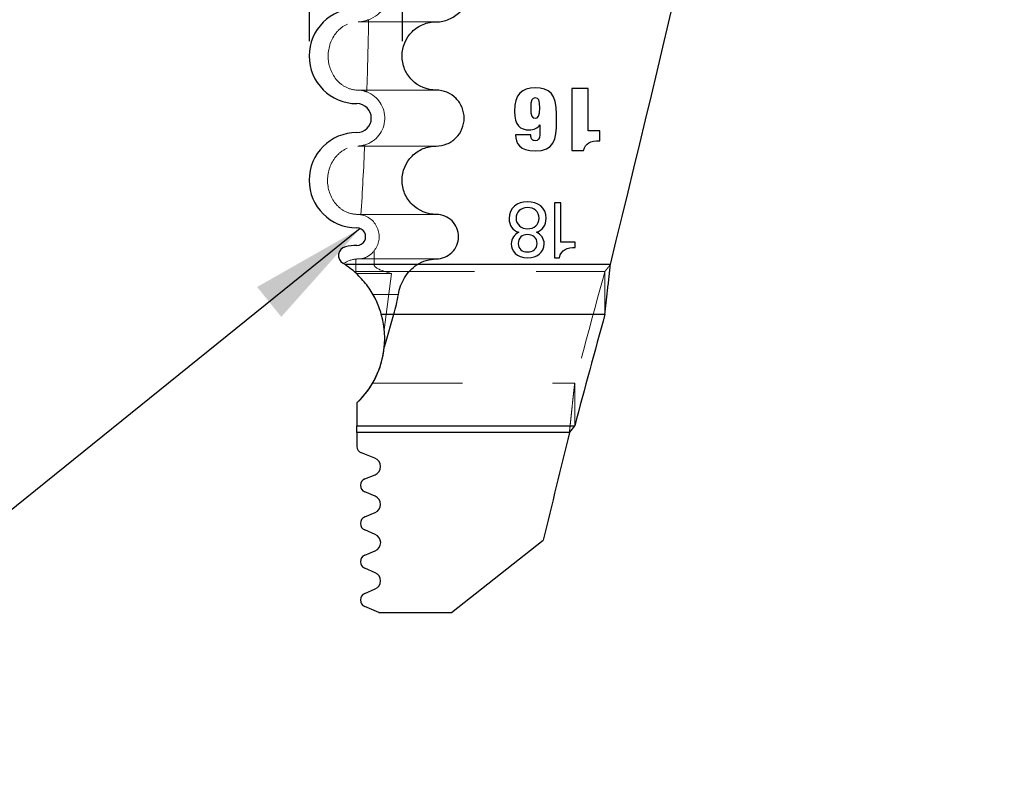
# Model space of a CAD drawing. Header units: inches. Extents: x 0.1 to 87.3, y 0.1 to 33.9.
# Tile 80 of 140: x 39.8 to 40.9, y 6.2 to 7.1. Entities that reach past the tile are written whole.
import ezdxf

# ---------------------------------------------------------------- set-up
doc = ezdxf.new("R2010")
doc.units = ezdxf.units.IN
doc.header["$MEASUREMENT"] = 0
doc.linetypes.add('HIDDEN', pattern=[0.075, 0.05, -0.025])
doc.layers.add('NOTES', color=5, linetype='Continuous')
doc.styles.add('SLDTEXTSTYLE0', font='TXT', dxfattribs={"width": 0.75})
doc.dimstyles.new('SLDDIMSTYLE3', dxfattribs={"dimtxt": 0.18, "dimasz": 0.13, "dimexe": 0, "dimexo": 0.0625, "dimgap": 0, "dimtad": 0, "dimtih": 1, "dimtoh": 1, "dimdec": 0, "dimrnd": 1e-09, "dimzin": 0, "dimdsep": 46, "dimtxsty": 'Standard', "dimsah": 1, "dimcen": 0.09, "dimadec": 0, "dimazin": 0, "dimtfac": 0.13, "dimtdec": 0, "dimtofl": 0, "dimtmove": 0, "dimatfit": 3, "dimfxl": 0, "dimfrac": 2, "dimtolj": 1, "dimtzin": 0, "dimarcsym": 0})
doc.dimstyles.new('SLDDIMSTYLE5', dxfattribs={"dimtxt": 0.125, "dimasz": 0.13, "dimexe": 0, "dimexo": 0.0625, "dimgap": 0.03125, "dimtad": 0, "dimtih": 1, "dimtoh": 1, "dimdec": 4, "dimrnd": 1e-09, "dimzin": 4, "dimdsep": 46, "dimtxsty": 'SLDTEXTSTYLE0', "dimsah": 1, "dimcen": 0.09, "dimadec": 0, "dimazin": 1, "dimtfac": 1, "dimtdec": 4, "dimtmove": 0, "dimatfit": 0, "dimfxl": 0, "dimfrac": 2, "dimtolj": 1, "dimtzin": 12, "dimarcsym": 0})
doc.dimstyles.new('SLDDIMSTYLE6', dxfattribs={"dimtxt": 0.125, "dimasz": 0.13, "dimexe": 0, "dimexo": 0.0625, "dimgap": 0.03125, "dimtad": 0, "dimtih": 1, "dimtoh": 1, "dimdec": 4, "dimrnd": 1e-09, "dimzin": 12, "dimdsep": 46, "dimtxsty": 'SLDTEXTSTYLE0', "dimsah": 1, "dimcen": 0.09, "dimadec": 0, "dimazin": 3, "dimtfac": 1, "dimtdec": 4, "dimtmove": 0, "dimatfit": 0, "dimfxl": 0, "dimfrac": 2, "dimtolj": 1, "dimtzin": 12, "dimarcsym": 0})

# ---------------------------------------------------------------- blocks, each defined once
blk = doc.blocks.new('_D_10')
at = {"layer": 'NOTES'}
for p, q in [((40.1861, 7.5195), (40.1861, 7.6013)), ((40.2011, 7.5195), (40.2011, 7.6013)), ((40.1861, 7.4763), (39.1429, 7.4763)), ((40.2011, 7.4763), (40.4511, 7.4763))]:
    blk.add_line(p, q, dxfattribs=at)
for points in [[(40.1861, 7.4763), (40.0561, 7.4963), (40.0561, 7.4563)], [(40.2011, 7.4763), (40.3311, 7.4563), (40.3311, 7.4963)]]:
    blk.add_solid(points, dxfattribs=at)
at = {"layer": 'NOTES', "char_height": 0.125, "attachment_point": 1, "style": 'SLDTEXTSTYLE0'}
for s, insert in [('.0150', (38.0513, 7.9351)), ('MINUS ~.012"', (37.7449, 7.7366)), ('OF BREAK CONDITION', (37.3752, 7.5382)), ('GRIND STOCK', (37.6809, 7.3397)), ('(.003" MIN)', (37.8301, 7.1413))]:
    blk.add_mtext(s, dxfattribs=dict(at, insert=insert))
blk = doc.blocks.new('_D_11')
at = {"layer": 'NOTES'}
for p, q in [((40.092, 7.1989), (39.842, 7.1989)), ((40.1952, 7.1989), (40.8818, 7.1989)), ((40.092, 7.1573), (40.092, 7.0739)), ((40.1952, 7.1573), (40.1952, 7.0739))]:
    blk.add_line(p, q, dxfattribs=at)
for points in [[(40.092, 7.1989), (39.962, 7.2189), (39.962, 7.1789)], [(40.1952, 7.1989), (40.3252, 7.1789), (40.3252, 7.2189)]]:
    blk.add_solid(points, dxfattribs=at)
at = {"layer": 'NOTES', "char_height": 0.125, "attachment_point": 1, "style": 'SLDTEXTSTYLE0'}
for s, insert in [('.1032', (41.2679, 7.4592)), ('Grind Stock on', (40.8818, 7.2608)), ('Shear Side', (41.0547, 7.0623))]:
    blk.add_mtext(s, dxfattribs=dict(at, insert=insert))

msp = doc.modelspace()

# ---------------------------------------------------------------- linework, layer by layer
at = {"color": 7, "linetype": 'HIDDEN', "lineweight": 18}
for p, q in [((40.146563, 7.095306), (40.233195, 7.095306)), ((40.146334, 7.019322), (40.233195, 7.019322)), ((40.146036, 6.957117), (40.233195, 6.957117)), ((40.145537, 6.881133), (40.233195, 6.881133)), ((40.143884, 6.815542), (40.143884, 6.831404)), ((40.146535, 6.831526), (40.233195, 6.831526)), ((40.164141, 6.825192), (40.164141, 6.840581)), ((40.426838, 6.825192), (40.131814, 6.825192)), ((40.426838, 6.825192), (40.164141, 6.825192)), ((40.183669, 6.815293), (40.143884, 6.815293)), ((40.144503, 6.817754), (40.420792, 6.817754)), ((40.183669, 6.815293), (40.17552, 6.752536)), ((40.175707, 6.817754), (40.420792, 6.817754)), ((40.183669, 6.815293), (40.175707, 6.817754)), ((40.420792, 6.817754), (40.420792, 6.770152)), ((40.420792, 6.817754), (40.420792, 6.770152)), ((40.163001, 6.791921), (40.191129, 6.791921)), ((40.175813, 6.737422), (40.176911, 6.737422)), ((40.162511, 6.693385), (40.387147, 6.693385)), ((40.162511, 6.693385), (40.387147, 6.693385)), ((40.387147, 6.693385), (40.387147, 6.645783)), ((40.387147, 6.693385), (40.387147, 6.645783)), ((40.381302, 6.638345), (40.14498, 6.638345)), ((40.381302, 6.638345), (40.14498, 6.638345))]:
    msp.add_line(p, q, dxfattribs=at)
at = {"color": 7, "linetype": 'Continuous', "lineweight": 25}
for p, q in [((40.384032, 7.02112), (40.384032, 6.952245)), ((40.402125, 7.02112), (40.384032, 7.02112)), ((40.384032, 7.02112), (40.384032, 6.952245)), ((40.402125, 7.02112), (40.384032, 7.02112)), ((40.402125, 6.97423), (40.402125, 7.02112)), ((40.402125, 6.97423), (40.402125, 7.02112)), ((40.348168, 6.980557), (40.348365, 6.980557)), ((40.348168, 6.980557), (40.348365, 6.980557)), ((40.415153, 6.97423), (40.402125, 6.97423)), ((40.415153, 6.97423), (40.402125, 6.97423)), ((40.415153, 6.962952), (40.415153, 6.97423)), ((40.415153, 6.962952), (40.415153, 6.97423)), ((40.33845, 6.969474), (40.321523, 6.969474)), ((40.33845, 6.969474), (40.321523, 6.969474)), ((40.384032, 6.952245), (40.397059, 6.952245)), ((40.384032, 6.952245), (40.397059, 6.952245)), ((40.364546, 6.894114), (40.364546, 6.83278)), ((40.371897, 6.894114), (40.364546, 6.894114)), ((40.364546, 6.894114), (40.364546, 6.83278)), ((40.371897, 6.894114), (40.364546, 6.894114)), ((40.371897, 6.850167), (40.371897, 6.894114)), ((40.371897, 6.850167), (40.371897, 6.894114)), ((40.387814, 6.850167), (40.371897, 6.850167)), ((40.387814, 6.850167), (40.371897, 6.850167)), ((40.387814, 6.844291), (40.387814, 6.850167)), ((40.387814, 6.844291), (40.387814, 6.850167)), ((40.364546, 6.83278), (40.370168, 6.83278)), ((40.364546, 6.83278), (40.370168, 6.83278)), ((40.426838, 6.825192), (40.131814, 6.825192)), ((40.426838, 6.825192), (40.211945, 6.825192)), ((40.172178, 6.770152), (40.420792, 6.770152)), ((40.176911, 6.737422), (40.186264, 6.770152)), ((40.186264, 6.770152), (40.420792, 6.770152)), ((40.14498, 6.671377), (40.14498, 6.645783)), ((40.14498, 6.671377), (40.14498, 6.645783)), ((40.14498, 6.645783), (40.387147, 6.645783)), ((40.14498, 6.638345), (40.14498, 6.645783)), ((40.14498, 6.645783), (40.387147, 6.645783)), ((40.14498, 6.638345), (40.14498, 6.645783)), ((40.381302, 6.638345), (40.14498, 6.638345)), ((40.14498, 6.638345), (40.14498, 6.623052)), ((40.381302, 6.638345), (40.14498, 6.638345)), ((40.14498, 6.638345), (40.14498, 6.623052)), ((40.165135, 6.609784), (40.149981, 6.615721)), ((40.165135, 6.609784), (40.149981, 6.615721)), ((40.153891, 6.587007), (40.165166, 6.591468)), ((40.153891, 6.587007), (40.165166, 6.591468)), ((40.165236, 6.567617), (40.15375, 6.572421)), ((40.165236, 6.567617), (40.15375, 6.572421)), ((40.153714, 6.544566), (40.165283, 6.549476)), ((40.153714, 6.544566), (40.165283, 6.549476)), ((40.165488, 6.525072), (40.153714, 6.530069)), ((40.165488, 6.525072), (40.153714, 6.530069)), ((40.250367, 6.438197), (40.352278, 6.518606)), ((40.250367, 6.438197), (40.352278, 6.518606)), ((40.153761, 6.501974), (40.165488, 6.506952)), ((40.153761, 6.501974), (40.165488, 6.506952)), ((40.165441, 6.48252), (40.153761, 6.487478)), ((40.165441, 6.48252), (40.153761, 6.487478)), ((40.153714, 6.459422), (40.165441, 6.4644)), ((40.153714, 6.459422), (40.165441, 6.4644)), ((40.169565, 6.438197), (40.153714, 6.444926)), ((40.169565, 6.438197), (40.153714, 6.444926)), ((40.169565, 6.438197), (40.250367, 6.438197)), ((40.169565, 6.438197), (40.250367, 6.438197))]:
    msp.add_line(p, q, dxfattribs=at)
for centre, radius, start, end in [((13.666179, 13.41068), 27.559055, 346.1748857, 349.8530553), ((13.666179, 13.41068), 27.559055, 346.1748857, 349.8530553), ((40.14498, 7.057314), 0.052992, 90, 270), ((40.14498, 6.988219), 0.016102, 270, 90), ((40.14498, 6.919125), 0.052992, 90, 270), ((40.14498, 6.856329), 0.009803, 269.738566, 90), ((40.134639, 6.835255), 0.01, 103.715978, 238.228954), ((40.145216, 6.791921), 0.054606, 90.29479, 103.715978), ((40.077551, 6.743076), 0.098425, 56.542885, 58.228954), ((40.077551, 6.743076), 0.098425, 313.241821, 15.967636), ((57.526916, 2.07575), 17.73857, 164.6542109, 165.0703679), ((57.526916, 2.07575), 17.73857, 164.6542109, 165.0703679), ((40.077551, 6.743076), 0.098425, 313.241821, 354.337198), ((60.184103, 1.774857), 20.391283, 166.2014904, 166.5476773), ((60.184103, 1.774857), 20.391283, 166.2014904, 166.5476773), ((40.152854, 6.623052), 0.007874, 180, 248.604405), ((40.152854, 6.623052), 0.007874, 180, 248.604405), ((40.161544, 6.60062), 0.009843, 291.587669, 68.606436), ((40.161544, 6.60062), 0.009843, 291.587669, 68.606436), ((40.156788, 6.579685), 0.007874, 111.585927, 247.303312), ((40.156788, 6.579685), 0.007874, 111.585927, 247.303312), ((40.161438, 6.558537), 0.009843, 293, 67.301611), ((40.161438, 6.558537), 0.009843, 293, 67.301611), ((40.156791, 6.537318), 0.007874, 113, 247), ((40.156791, 6.537318), 0.007874, 113, 247), ((40.161642, 6.516012), 0.009843, 293.000646, 67), ((40.161642, 6.516012), 0.009843, 293.000646, 67), ((40.156838, 6.494726), 0.007874, 112.998628, 247), ((40.156838, 6.494726), 0.007874, 112.998628, 247), ((40.161595, 6.47346), 0.009843, 293, 67), ((40.161595, 6.47346), 0.009843, 293, 67), ((40.156791, 6.452174), 0.007874, 113, 247), ((40.156791, 6.452174), 0.007874, 113, 247)]:
    msp.add_arc(centre, radius, start, end, dxfattribs=at)
at = {"color": 7, "linetype": 'HIDDEN', "lineweight": 18}
for centre, radius, start, end in [((40.14498, 7.132314), 0.037008, 290.70943, 68.268641), ((40.14498, 6.988219), 0.031102, 286.380189, 69.094836), ((40.14498, 6.856329), 0.024803, 320.583336, 79.373329), ((57.526916, 2.123352), 17.73857, 164.6542109, 165.0703679), ((57.526916, 2.123352), 17.73857, 164.6542109, 165.0703679), ((40.077551, 6.743076), 0.098425, 15.967636, 29.752836)]:
    msp.add_arc(centre, radius, start, end, dxfattribs=at)
msp.add_ellipse((40.320157, 6.825192), major_axis=(0.156016, 0), ratio=0.12617332, start_param=3.14159265, end_param=3.52905575, dxfattribs=at)
at = {"color": 7, "linetype": 'Continuous', "lineweight": 25}
for centre, major_axis, ratio, start_param, end_param in [((40.091826, 6.825192), (0, 0.145669), 0.70020754, 4.32492589, 4.48195004), ((40.128849, 6.737422), (0.047292, 0.019578), 0.72224946, 5.65947359, 5.76271268)]:
    msp.add_ellipse(centre, major_axis=major_axis, ratio=ratio, start_param=start_param, end_param=end_param, dxfattribs=at)
for points, knots in [([(40.233195, 7.095306), (40.238072, 7.095306), (40.24285, 7.096261), (40.2518, 7.099958), (40.255895, 7.102691), (40.262722, 7.10949), (40.265482, 7.113598), (40.269192, 7.122469), (40.270179, 7.127323), (40.270226, 7.136947), (40.269283, 7.141846), (40.265597, 7.150842), (40.262859, 7.154972), (40.255979, 7.161881), (40.251861, 7.164637), (40.24288, 7.168361), (40.238072, 7.169322), (40.233195, 7.169322)], [0, 0, 0, 0, 0.125, 0.125, 0.25, 0.25, 0.375, 0.375, 0.5, 0.5, 0.625, 0.625, 0.75, 0.75, 0.875, 0.875, 1, 1, 1, 1]), ([(40.233195, 7.019322), (40.22322, 7.019322), (40.21335, 7.023424), (40.202804, 7.033979), (40.199988, 7.038195), (40.196181, 7.047404), (40.195198, 7.052378), (40.195212, 7.06729), (40.199319, 7.077186), (40.209894, 7.087731), (40.214117, 7.090542), (40.223308, 7.094332), (40.228207, 7.095306), (40.233195, 7.095306)], [0, 0, 0, 0, 0.25, 0.25, 0.375, 0.375, 0.5, 0.5, 0.75, 0.75, 0.875, 0.875, 1, 1, 1, 1]), ([(40.233195, 6.957117), (40.237293, 6.957117), (40.241309, 6.957919), (40.248831, 6.961027), (40.252272, 6.963323), (40.260879, 6.971894), (40.264258, 6.979981), (40.264316, 6.992113), (40.263524, 6.996231), (40.260427, 7.003791), (40.258126, 7.007262), (40.249452, 7.015972), (40.241392, 7.019322), (40.233195, 7.019322)], [0, 0, 0, 0, 0.125, 0.125, 0.25, 0.25, 0.5, 0.5, 0.625, 0.625, 0.75, 0.75, 1, 1, 1, 1]), ([(40.321523, 6.969474), (40.321625, 6.960323), (40.325504, 6.951758), (40.343319, 6.951758), (40.363841, 6.951758), (40.367042, 6.963828), (40.367042, 6.985035), (40.367042, 6.987598), (40.367042, 6.990161), (40.367042, 6.992724), (40.367042, 7.015196), (40.358971, 7.021996), (40.343204, 7.021996), (40.328427, 7.021996), (40.320167, 7.014708), (40.320167, 6.99602), (40.320167, 6.979877), (40.326785, 6.975107), (40.336599, 6.975107), (40.341854, 6.975107), (40.346615, 6.97726), (40.348168, 6.980557)], [0.230769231, 0.230769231, 0.230769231, 0.230769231, 0.307692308, 0.307692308, 0.307692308, 0.384615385, 0.384615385, 0.384615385, 0.461538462, 0.461538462, 0.461538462, 0.538461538, 0.538461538, 0.538461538, 0.615384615, 0.615384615, 0.615384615, 0.692307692, 0.692307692, 0.692307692, 0.769230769, 0.769230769, 0.769230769, 0.769230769]), ([(40.321523, 6.969474), (40.321625, 6.960323), (40.325504, 6.951758), (40.343319, 6.951758), (40.363841, 6.951758), (40.367042, 6.963828), (40.367042, 6.985035), (40.367042, 6.987598), (40.367042, 6.990161), (40.367042, 6.992724), (40.367042, 7.015196), (40.358971, 7.021996), (40.343204, 7.021996), (40.328427, 7.021996), (40.320167, 7.014708), (40.320167, 6.99602), (40.320167, 6.979877), (40.326785, 6.975107), (40.336599, 6.975107), (40.341854, 6.975107), (40.346615, 6.97726), (40.348168, 6.980557)], [0.230769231, 0.230769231, 0.230769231, 0.230769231, 0.307692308, 0.307692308, 0.307692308, 0.384615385, 0.384615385, 0.384615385, 0.461538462, 0.461538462, 0.461538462, 0.538461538, 0.538461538, 0.538461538, 0.615384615, 0.615384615, 0.615384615, 0.692307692, 0.692307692, 0.692307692, 0.769230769, 0.769230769, 0.769230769, 0.769230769]), ([(40.343319, 6.988149), (40.339521, 6.988149), (40.338253, 6.990582), (40.338253, 6.999427), (40.338253, 7.008285), (40.339908, 7.010718), (40.343319, 7.010718), (40.34711, 7.010718), (40.348365, 7.008285), (40.348365, 6.999427), (40.348365, 6.990582), (40.34671, 6.988149), (40.343319, 6.988149)], [0, 0, 0, 0, 0.25, 0.25, 0.25, 0.5, 0.5, 0.5, 0.75, 0.75, 0.75, 1, 1, 1, 1]), ([(40.343319, 6.988149), (40.339521, 6.988149), (40.338253, 6.990582), (40.338253, 6.999427), (40.338253, 7.008285), (40.339908, 7.010718), (40.343319, 7.010718), (40.34711, 7.010718), (40.348365, 7.008285), (40.348365, 6.999427), (40.348365, 6.990582), (40.34671, 6.988149), (40.343319, 6.988149)], [0, 0, 0, 0, 0.25, 0.25, 0.25, 0.5, 0.5, 0.5, 0.75, 0.75, 0.75, 1, 1, 1, 1]), ([(40.348365, 6.980557), (40.348365, 6.976894), (40.348365, 6.973233), (40.348365, 6.969571), (40.348365, 6.96519), (40.346039, 6.96305), (40.343414, 6.96305)], [0.846153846, 0.846153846, 0.846153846, 0.846153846, 0.923076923, 0.923076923, 0.923076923, 1, 1, 1, 1]), ([(40.348365, 6.980557), (40.348365, 6.976894), (40.348365, 6.973233), (40.348365, 6.969571), (40.348365, 6.96519), (40.346039, 6.96305), (40.343414, 6.96305)], [0.846153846, 0.846153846, 0.846153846, 0.846153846, 0.923076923, 0.923076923, 0.923076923, 1, 1, 1, 1]), ([(40.233195, 6.881133), (40.22322, 6.881133), (40.21335, 6.885235), (40.202804, 6.89579), (40.199988, 6.900006), (40.196181, 6.909215), (40.195198, 6.914189), (40.195212, 6.929101), (40.199319, 6.938997), (40.209894, 6.949542), (40.214117, 6.952354), (40.223308, 6.956143), (40.228207, 6.957117), (40.233195, 6.957117)], [0, 0, 0, 0, 0.25, 0.25, 0.375, 0.375, 0.5, 0.5, 0.75, 0.75, 0.875, 0.875, 1, 1, 1, 1]), ([(40.355397, 6.876466), (40.355397, 6.889006), (40.34631, 6.895152), (40.334537, 6.895152), (40.323211, 6.895152), (40.314212, 6.888314), (40.314212, 6.876466), (40.314212, 6.86885), (40.317759, 6.863495), (40.325117, 6.861158)], [0, 0, 0, 0, 0.125, 0.125, 0.125, 0.25, 0.25, 0.25, 0.375, 0.375, 0.375, 0.375]), ([(40.355397, 6.876466), (40.355397, 6.889006), (40.34631, 6.895152), (40.334537, 6.895152), (40.323211, 6.895152), (40.314212, 6.888314), (40.314212, 6.876466), (40.314212, 6.86885), (40.317759, 6.863495), (40.325117, 6.861158)], [0, 0, 0, 0, 0.125, 0.125, 0.125, 0.25, 0.25, 0.25, 0.375, 0.375, 0.375, 0.375]), ([(40.334625, 6.865053), (40.327714, 6.865053), (40.322004, 6.870063), (40.322004, 6.876727), (40.322004, 6.883564), (40.327186, 6.88866), (40.334537, 6.88866), (40.342159, 6.88866), (40.347612, 6.884171), (40.347612, 6.876814), (40.347612, 6.869717), (40.341895, 6.865053), (40.334625, 6.865053)], [0, 0, 0, 0, 0.25, 0.25, 0.25, 0.5, 0.5, 0.5, 0.75, 0.75, 0.75, 1, 1, 1, 1]), ([(40.334625, 6.865053), (40.327714, 6.865053), (40.322004, 6.870063), (40.322004, 6.876727), (40.322004, 6.883564), (40.327186, 6.88866), (40.334537, 6.88866), (40.342159, 6.88866), (40.347612, 6.884171), (40.347612, 6.876814), (40.347612, 6.869717), (40.341895, 6.865053), (40.334625, 6.865053)], [0, 0, 0, 0, 0.25, 0.25, 0.25, 0.5, 0.5, 0.5, 0.75, 0.75, 0.75, 1, 1, 1, 1]), ([(40.233195, 6.831526), (40.236463, 6.831526), (40.239666, 6.832166), (40.245664, 6.834644), (40.248409, 6.836476), (40.255272, 6.843311), (40.257967, 6.84976), (40.258029, 6.86266), (40.255382, 6.8692), (40.246159, 6.878462), (40.239732, 6.881133), (40.233195, 6.881133)], [0, 0, 0, 0, 0.125, 0.125, 0.25, 0.25, 0.5, 0.5, 0.75, 0.75, 1, 1, 1, 1]), ([(40.325117, 6.861158), (40.320099, 6.858909), (40.316647, 6.853888), (40.316647, 6.848434), (40.316647, 6.840656), (40.321828, 6.832779), (40.335235, 6.832779), (40.344669, 6.832779), (40.353234, 6.838319), (40.353234, 6.848434), (40.353234, 6.853973), (40.349762, 6.859081), (40.344669, 6.861158)], [0.375, 0.375, 0.375, 0.375, 0.5, 0.5, 0.5, 0.625, 0.625, 0.625, 0.75, 0.75, 0.75, 0.875, 0.875, 0.875, 0.875]), ([(40.325117, 6.861158), (40.320099, 6.858909), (40.316647, 6.853888), (40.316647, 6.848434), (40.316647, 6.840656), (40.321828, 6.832779), (40.335235, 6.832779), (40.344669, 6.832779), (40.353234, 6.838319), (40.353234, 6.848434), (40.353234, 6.853973), (40.349762, 6.859081), (40.344669, 6.861158)], [0.375, 0.375, 0.375, 0.375, 0.5, 0.5, 0.5, 0.625, 0.625, 0.625, 0.75, 0.75, 0.75, 0.875, 0.875, 0.875, 0.875]), ([(40.345449, 6.848694), (40.345449, 6.84256), (40.3406, 6.83927), (40.334727, 6.83927), (40.328752, 6.83927), (40.324412, 6.84256), (40.324412, 6.848694), (40.324412, 6.854926), (40.328752, 6.858561), (40.334537, 6.858561), (40.3406, 6.858561), (40.345449, 6.855446), (40.345449, 6.848694)], [0, 0, 0, 0, 0.25, 0.25, 0.25, 0.5, 0.5, 0.5, 0.75, 0.75, 0.75, 1, 1, 1, 1]), ([(40.345449, 6.848694), (40.345449, 6.84256), (40.3406, 6.83927), (40.334727, 6.83927), (40.328752, 6.83927), (40.324412, 6.84256), (40.324412, 6.848694), (40.324412, 6.854926), (40.328752, 6.858561), (40.334537, 6.858561), (40.3406, 6.858561), (40.345449, 6.855446), (40.345449, 6.848694)], [0, 0, 0, 0, 0.25, 0.25, 0.25, 0.5, 0.5, 0.5, 0.75, 0.75, 0.75, 1, 1, 1, 1]), ([(40.172178, 6.770152), (40.170651, 6.77549), (40.168662, 6.780742), (40.163705, 6.791009), (40.160693, 6.796079), (40.153822, 6.805562), (40.149977, 6.809985), (40.141462, 6.818161), (40.136786, 6.821907), (40.131814, 6.825192)], [0, 0, 0, 0, 0.25, 0.25, 0.5, 0.5, 0.75, 0.75, 1, 1, 1, 1]), ([(40.191129, 6.791921), (40.192201, 6.798446), (40.194515, 6.804868), (40.201529, 6.816427), (40.20624, 6.821508), (40.211945, 6.825192)], [0, 0, 0, 0, 0.5, 0.5, 1, 1, 1, 1]), ([(40.420792, 6.770152), (40.421044, 6.772343), (40.421546, 6.776723), (40.422301, 6.783441), (40.423056, 6.790248), (40.423812, 6.797139), (40.424568, 6.804095), (40.425324, 6.8111), (40.426081, 6.818138), (40.426586, 6.822841), (40.426838, 6.825192)], [0, 0, 0, 0, 0.12501361, 0.25002333, 0.37502917, 0.50003112, 0.62502918, 0.75002335, 0.87501362, 1, 1, 1, 1]), ([(40.420792, 6.770152), (40.421044, 6.772343), (40.421546, 6.776723), (40.422301, 6.783441), (40.423056, 6.790248), (40.423812, 6.797139), (40.424568, 6.804095), (40.425324, 6.8111), (40.426081, 6.818138), (40.426586, 6.822841), (40.426838, 6.825192)], [0, 0, 0, 0, 0.12501361, 0.25002333, 0.37502917, 0.50003112, 0.62502918, 0.75002335, 0.87501362, 1, 1, 1, 1]), ([(40.381302, 6.638345), (40.381788, 6.638981), (40.382761, 6.640252), (40.384221, 6.64214), (40.385683, 6.643998), (40.386659, 6.645188), (40.387147, 6.645783)], [0, 0, 0, 0, 0.24984852, 0.49979797, 0.74984844, 1, 1, 1, 1]), ([(40.381302, 6.638345), (40.381788, 6.638981), (40.382761, 6.640252), (40.384221, 6.64214), (40.385683, 6.643998), (40.386659, 6.645188), (40.387147, 6.645783)], [0, 0, 0, 0, 0.24984852, 0.49979797, 0.74984844, 1, 1, 1, 1])]:
    msp.add_open_spline(points, degree=3, knots=knots, dxfattribs=at)
at = {"color": 7, "linetype": 'HIDDEN', "lineweight": 18}
for points, knots in [([(40.146334, 7.019322), (40.141684, 7.019322), (40.137117, 7.020437), (40.128826, 7.024571), (40.125103, 7.027612), (40.116183, 7.03839), (40.113051, 7.047893), (40.11312, 7.066788), (40.116312, 7.076276), (40.125331, 7.087062), (40.129053, 7.090074), (40.137356, 7.094194), (40.141915, 7.095306), (40.146563, 7.095306)], [0, 0, 0, 0, 0.125, 0.125, 0.25, 0.25, 0.5, 0.5, 0.75, 0.75, 0.875, 0.875, 1, 1, 1, 1]), ([(40.145537, 6.881133), (40.140886, 6.881133), (40.13632, 6.882248), (40.128034, 6.886388), (40.124317, 6.889434), (40.115431, 6.900231), (40.112339, 6.90975), (40.112496, 6.928643), (40.115729, 6.938117), (40.124787, 6.948886), (40.128517, 6.951893), (40.136824, 6.956004), (40.141387, 6.957117), (40.146036, 6.957117)], [0, 0, 0, 0, 0.125, 0.125, 0.25, 0.25, 0.5, 0.5, 0.75, 0.75, 0.875, 0.875, 1, 1, 1, 1]), ([(40.164141, 6.840581), (40.162056, 6.837819), (40.159423, 6.83555), (40.153373, 6.832389), (40.149984, 6.831526), (40.146535, 6.831526)], [0, 0, 0, 0, 0.5, 0.5, 1, 1, 1, 1]), ([(40.420792, 6.817754), (40.421295, 6.81835), (40.422301, 6.819541), (40.423812, 6.821398), (40.425324, 6.823286), (40.426334, 6.824557), (40.426838, 6.825192)], [0, 0, 0, 0, 0.24984695, 0.49979589, 0.74984688, 1, 1, 1, 1]), ([(40.420792, 6.817754), (40.421295, 6.81835), (40.422301, 6.819541), (40.423812, 6.821398), (40.425324, 6.823286), (40.426334, 6.824557), (40.426838, 6.825192)], [0, 0, 0, 0, 0.24984695, 0.49979589, 0.74984688, 1, 1, 1, 1]), ([(40.381302, 6.638345), (40.381545, 6.640697), (40.382031, 6.645401), (40.382761, 6.65244), (40.383491, 6.659446), (40.384221, 6.666402), (40.384952, 6.673293), (40.385683, 6.680099), (40.386415, 6.686816), (40.386903, 6.691195), (40.387147, 6.693385)], [0, 0, 0, 0, 0.12501314, 0.25002252, 0.37502816, 0.50003004, 0.62502817, 0.75002254, 0.87501315, 1, 1, 1, 1]), ([(40.381302, 6.638345), (40.381545, 6.640697), (40.382031, 6.645401), (40.382761, 6.65244), (40.383491, 6.659446), (40.384221, 6.666402), (40.384952, 6.673293), (40.385683, 6.680099), (40.386415, 6.686816), (40.386903, 6.691195), (40.387147, 6.693385)], [0, 0, 0, 0, 0.12501314, 0.25002252, 0.37502816, 0.50003004, 0.62502817, 0.75002254, 0.87501315, 1, 1, 1, 1])]:
    msp.add_open_spline(points, degree=3, knots=knots, dxfattribs=at)
for points in [[(40.146563, 7.095306), (40.150557, 7.095306), (40.154389, 7.096116), (40.158067, 7.097697)], [(40.158067, 7.097697), (40.157632, 7.070884), (40.156969, 7.044075), (40.156078, 7.017274)], [(40.156078, 7.017274), (40.152997, 7.018616), (40.149687, 7.019322), (40.146334, 7.019322)], [(40.146036, 6.957117), (40.148673, 6.957117), (40.151244, 6.957542), (40.153751, 6.958379)], [(40.153751, 6.958379), (40.152566, 6.932478), (40.151167, 6.906586), (40.149554, 6.880707)], [(40.149554, 6.880707), (40.14823, 6.88099), (40.146891, 6.881133), (40.145537, 6.881133)], [(40.143884, 6.831404), (40.138935, 6.830933), (40.134208, 6.829107), (40.130118, 6.826288)], [(40.146535, 6.831526), (40.145651, 6.831521), (40.144766, 6.83148), (40.143884, 6.831404)]]:
    msp.add_open_spline(points, degree=3, dxfattribs=at)
at = {"color": 7, "linetype": 'Continuous', "lineweight": 25}
for points in [[(40.339813, 6.964413), (40.338938, 6.965483), (40.338545, 6.967137), (40.33845, 6.969474)], [(40.339813, 6.964413), (40.338938, 6.965483), (40.338545, 6.967137), (40.33845, 6.969474)], [(40.343414, 6.96305), (40.341759, 6.96305), (40.340579, 6.963439), (40.339813, 6.964413)], [(40.343414, 6.96305), (40.341759, 6.96305), (40.340579, 6.963439), (40.339813, 6.964413)], [(40.397059, 6.952245), (40.399385, 6.960615), (40.404058, 6.962842), (40.415153, 6.962952)], [(40.397059, 6.952245), (40.399385, 6.960615), (40.404058, 6.962842), (40.415153, 6.962952)], [(40.344669, 6.861158), (40.351491, 6.863582), (40.355397, 6.869197), (40.355397, 6.876466)], [(40.344669, 6.861158), (40.351491, 6.863582), (40.355397, 6.869197), (40.355397, 6.876466)], [(40.370168, 6.83278), (40.371816, 6.842042), (40.379432, 6.844291), (40.387814, 6.844291)], [(40.370168, 6.83278), (40.371816, 6.842042), (40.379432, 6.844291), (40.387814, 6.844291)], [(40.211945, 6.825192), (40.218258, 6.82927), (40.225679, 6.831481), (40.233195, 6.831526)], [(40.175813, 6.737422), (40.175735, 6.73606), (40.175629, 6.734707), (40.175496, 6.733364)]]:
    msp.add_open_spline(points, degree=3, dxfattribs=at)

# ---------------------------------------------------------------- dimensions: what is measured, and where the dimension line sits
at = {"layer": 'NOTES'}
dim = msp.add_linear_dim(base=(40.186082, 7.476271), p1=(40.201082, 7.469518), p2=(40.186082, 7.469518), text='<>\\PMINUS ~.012"\\POF BREAK CONDITION\\PGRIND STOCK \\P(.003" MIN)\\P', dimstyle='SLDDIMSTYLE5', dxfattribs=at)
dim.commit()
dim.dimension.update_dxf_attribs({"geometry": '_D_10', "text_midpoint": (38.259079, 7.476271), "dimtype": 160})
dim = msp.add_linear_dim(base=(40.195203, 7.198871), p1=(40.091988, 7.207314), p2=(40.195203, 7.207314), angle=0, text='<>\\PGrind Stock on\\PShear Side', dimstyle='SLDDIMSTYLE6', dxfattribs=at)
dim.commit()
dim.dimension.update_dxf_attribs({"geometry": '_D_11', "text_midpoint": (41.475739, 7.198871), "dimtype": 160})

# ---------------------------------------------------------------- leaders
msp.add_leader([(40.148684, 6.865406), (39.37331, 6.239317), (38.714803, 6.239317)], dimstyle='SLDDIMSTYLE3', dxfattribs=at)

doc.saveas('drawing.dxf')
